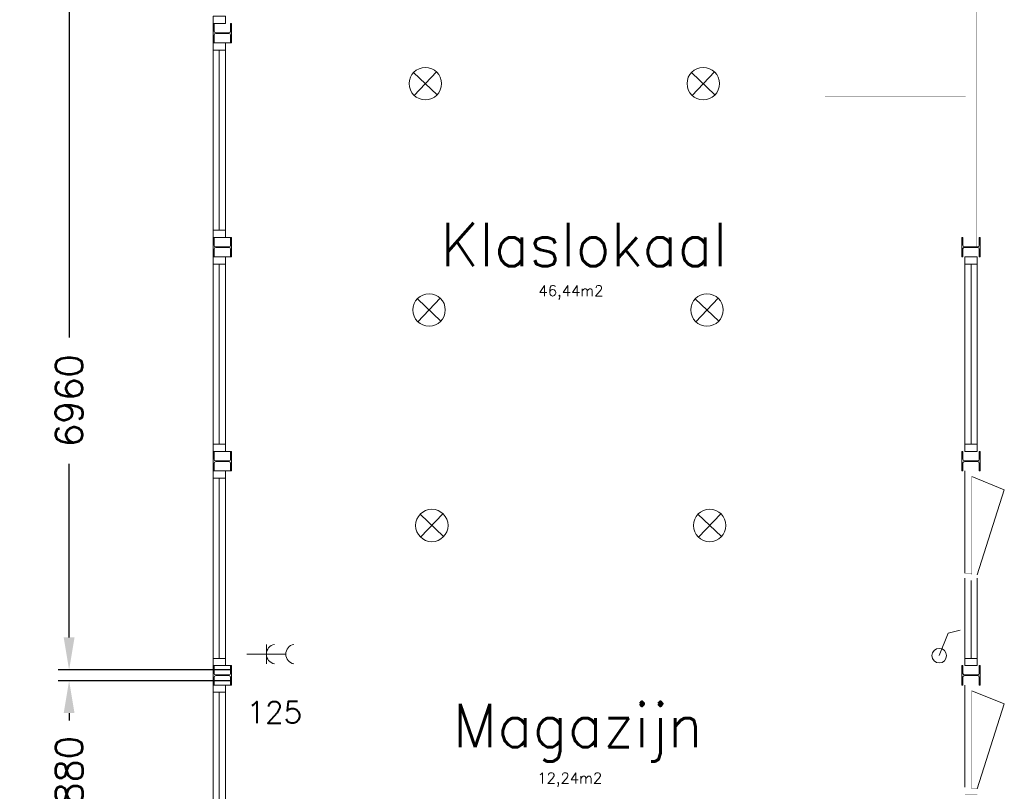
# Model space of a CAD drawing. Header units: millimetres. Extents: x -539328 to 307283, y -3176 to 118900.
# Tile 18 of 33: x 227883 to 236990, y 27886 to 35022. Entities that reach past the tile are written whole.
import ezdxf

# ---------------------------------------------------------------- set-up
doc = ezdxf.new("R2010")
doc.units = ezdxf.units.MM
doc.header["$LTSCALE"] = 50
doc.header["$MEASUREMENT"] = 0
doc.layers.get('0').update_dxf_attribs({"linetype": 'CONTINUOUS'})
doc.layers.get('DEFPOINTS').update_dxf_attribs({"linetype": 'CONTINUOUS'})
doc.layers.add('Binnendeurkozin', color=4, linetype='CONTINUOUS', lineweight=18)
for name, color, linetype in [('Binnenkozijn', 4, 'CONTINUOUS'), ('Binnenmuur', 1, 'CONTINUOUS'), ('Buitenmuur', 1, 'CONTINUOUS'), ('Lichtpunt', 7, 'CONTINUOUS'), ('Maatvoering', 7, 'CONTINUOUS'), ('Profiel', 5, 'CONTINUOUS'), ('Schakelaar', 7, 'CONTINUOUS'), ('TEKST', 7, 'CONTINUOUS'), ('Timmerwerk', 5, 'CONTINUOUS'), ('Wandcontactdoos', 7, 'CONTINUOUS')]:
    doc.layers.add(name, color=color, linetype=linetype)
doc.styles.get("Standard").update_dxf_attribs({"font": 'romans.shx'})
doc.dimstyles.new('DIM-ARR', dxfattribs={"dimtxt": 2.5, "dimasz": 3, "dimexe": 1, "dimexo": 0, "dimgap": 1.5, "dimtad": 1, "dimdsep": 46, "dimtxsty": 'Standard', "dimcen": -3, "dimdle": 1.25, "dimclrt": 7, "dimadec": 0, "dimazin": 0, "dimtfac": 0.8, "dimtmove": 2, "dimatfit": 3, "dimfxl": 1, "dimtvp": 1.8, "dimtolj": 1, "dimarcsym": 0})

# ---------------------------------------------------------------- blocks, each defined once
blk = doc.blocks.new('*D70')
at = {"layer": 'DEFPOINTS', "color": 0, "transparency": 16777216}
for p in [(226932.6, 66138.3), (229722.7, 66138.3), (229672.7, 19977.3)]:
    blk.add_point(p, dxfattribs=at)
at = {"layer": 'Maatvoering', "color": 0, "lineweight": -2, "transparency": 16777216}
for p, q in [((229722.7, 66138.3), (226832.6, 66138.3)), ((226932.6, 65838.3), (226932.6, 43683.4)), ((226932.6, 20277.3), (226932.6, 42335.7)), ((229672.7, 19977.3), (226832.6, 19977.3))]:
    blk.add_line(p, q, dxfattribs=at)
at = {"layer": 'Maatvoering', "color": 0, "transparency": 16777216}
for points in [[(226882.6, 65838.3), (226982.6, 65838.3), (226932.6, 66138.3)], [(226882.6, 20277.3), (226982.6, 20277.3), (226932.6, 19977.3)]]:
    blk.add_solid(points, dxfattribs=at)
at = {"layer": 'Maatvoering', "color": 7, "lineweight": 0, "transparency": 16777216, "insert": (226932.6, 43009.6), "char_height": 250, "attachment_point": 5, "rotation": 90}
blk.add_mtext('\\A1;46161', dxfattribs=at)
blk = doc.blocks.new('*D74')
at = {"layer": 'DEFPOINTS', "color": 0, "transparency": 16777216}
for p in [(228340.5, 35968.3), (229622.7, 35968.3), (229843.7, 29008.3)]:
    blk.add_point(p, dxfattribs=at)
at = {"layer": 'Maatvoering', "color": 0, "lineweight": -2, "transparency": 16777216}
for p, q in [((229622.7, 35968.3), (228240.5, 35968.3)), ((228340.5, 35668.3), (228340.5, 32082.8)), ((228340.5, 29308.3), (228340.5, 30913.8)), ((229843.7, 29008.3), (228240.5, 29008.3))]:
    blk.add_line(p, q, dxfattribs=at)
at = {"layer": 'Maatvoering', "color": 0, "transparency": 16777216}
for points in [[(228290.5, 35668.3), (228390.5, 35668.3), (228340.5, 35968.3)], [(228290.5, 29308.3), (228390.5, 29308.3), (228340.5, 29008.3)]]:
    blk.add_solid(points, dxfattribs=at)
at = {"layer": 'Maatvoering', "color": 7, "lineweight": 0, "transparency": 16777216, "insert": (228340.5, 31498.3), "char_height": 250, "attachment_point": 5, "rotation": 90}
blk.add_mtext('\\A1;6960', dxfattribs=at)
blk = doc.blocks.new('*D507')
at = {"layer": 'DEFPOINTS', "color": 0, "transparency": 16777216}
for p in [(228340.5, 28908.3), (229843.7, 28908.3), (229843.7, 27028.3)]:
    blk.add_point(p, dxfattribs=at)
at = {"layer": 'Maatvoering', "color": 0, "lineweight": -2, "transparency": 16777216}
for p, q in [((229843.7, 28908.3), (228240.5, 28908.3)), ((228340.5, 28608.3), (228340.5, 28540.9)), ((228340.5, 27328.3), (228340.5, 27395.7)), ((229843.7, 27028.3), (228240.5, 27028.3))]:
    blk.add_line(p, q, dxfattribs=at)
at = {"layer": 'Maatvoering', "color": 0, "transparency": 16777216}
for points in [[(228290.5, 28608.3), (228390.5, 28608.3), (228340.5, 28908.3)], [(228290.5, 27328.3), (228390.5, 27328.3), (228340.5, 27028.3)]]:
    blk.add_solid(points, dxfattribs=at)
at = {"layer": 'Maatvoering', "color": 7, "lineweight": 0, "transparency": 16777216, "insert": (228340.5, 27968.3), "char_height": 250, "attachment_point": 5, "rotation": 90}
blk.add_mtext('\\A1;1880', dxfattribs=at)

msp = doc.modelspace()

# ---------------------------------------------------------------- linework, layer by layer
at = {"layer": 'Binnendeurkozin', "lineweight": 0}
for p, q in [((236625.722, 30848.307), (236625.722, 29903.307)), ((236689.722, 30796.307), (236990.021, 30673.227)), ((236990.021, 30673.227), (236739.722, 29888.307)), ((236625.721, 28868.307), (236625.721, 27923.307)), ((236689.721, 28816.307), (236990.021, 28693.227)), ((236990.021, 28693.227), (236739.721, 27908.307))]:
    msp.add_line(p, q, dxfattribs=at)
at = {"layer": 'Binnendeurkozin', "lineweight": 0, "const_width": 0.8}
for points in [[(236625.722, 30848.307), (236739.722, 30848.307), (236739.722, 30796.307), (236689.722, 30796.307), (236689.722, 30781.307), (236625.722, 30781.307), (236625.722, 30848.307)], [(236625.722, 30003.967), (236625.722, 30781.307)], [(236739.722, 29888.307), (236689.722, 29888.307), (236689.722, 30796.307), (236739.722, 30796.307), (236739.722, 29888.307)], [(236625.722, 29836.307), (236739.722, 29836.307), (236739.722, 29888.307), (236689.722, 29888.307), (236689.722, 29903.307), (236625.722, 29903.307), (236625.722, 29836.307)], [(236625.721, 28868.307), (236739.721, 28868.307), (236739.721, 28816.307), (236689.721, 28816.307), (236689.721, 28801.307), (236625.721, 28801.307), (236625.721, 28868.307)], [(236625.721, 28023.967), (236625.721, 28801.307)], [(236739.721, 27908.307), (236689.721, 27908.307), (236689.721, 28816.307), (236739.721, 28816.307), (236739.721, 27908.307)], [(236625.721, 27856.307), (236739.721, 27856.307), (236739.721, 27908.307), (236689.721, 27908.307), (236689.721, 27923.307), (236625.721, 27923.307), (236625.721, 27856.307)]]:
    msp.add_lwpolyline(points, dxfattribs=at)
at = {"layer": 'Binnenkozijn', "lineweight": 0}
for p, q in [((229729.721, 33075.308), (229729.721, 34741.308)), ((229786.721, 34741.308), (229786.721, 33075.308)), ((229729.721, 31095.308), (229729.721, 32761.308)), ((229786.721, 32761.308), (229786.721, 31095.308)), ((236682.721, 31095.308), (236682.721, 32761.308)), ((236739.721, 32761.308), (236739.721, 31095.308)), ((229729.721, 29115.308), (229729.721, 30781.308)), ((229786.721, 30781.308), (229786.721, 29115.308)), ((236682.721, 29115.308), (236682.722, 29836.307)), ((236739.721, 29856.306), (236739.721, 29115.308)), ((229729.721, 27135.308), (229729.721, 28801.308)), ((229786.721, 28801.308), (229786.721, 27135.308))]:
    msp.add_line(p, q, dxfattribs=at)
for points in [[(229672.721, 34988.308), (229672.721, 35055.308), (229786.721, 35055.308), (229786.721, 34988.308), (229672.721, 34988.308)], [(229672.721, 34741.308), (229672.721, 34808.308), (229786.721, 34808.308), (229786.721, 34741.308), (229672.721, 34741.308)], [(229672.721, 33075.308), (229672.721, 34741.308)], [(229672.721, 33008.308), (229672.721, 33075.308), (229786.721, 33075.308), (229786.721, 33008.308), (229672.721, 33008.308)], [(229672.721, 32761.308), (229672.721, 32828.308), (229786.721, 32828.308), (229786.721, 32761.308), (229672.721, 32761.308)], [(236625.721, 32761.308), (236625.721, 32828.308), (236739.721, 32828.308), (236739.721, 32761.308), (236625.721, 32761.308)], [(229672.721, 31095.308), (229672.721, 32761.308)], [(236625.721, 31095.308), (236625.721, 32761.308)], [(229672.721, 31028.308), (229672.721, 31095.308), (229786.721, 31095.308), (229786.721, 31028.308), (229672.721, 31028.308)], [(236625.721, 31028.308), (236625.721, 31095.308), (236739.721, 31095.308), (236739.721, 31028.308), (236625.721, 31028.308)], [(229672.721, 30781.308), (229672.721, 30848.308), (229786.721, 30848.308), (229786.721, 30781.308), (229672.721, 30781.308)], [(229672.721, 29115.308), (229672.721, 30781.308)], [(236625.721, 29115.308), (236625.721, 29856.306)], [(229672.721, 29048.308), (229672.721, 29115.308), (229786.721, 29115.308), (229786.721, 29048.308), (229672.721, 29048.308)], [(236625.721, 29048.308), (236625.721, 29115.308), (236739.721, 29115.308), (236739.721, 29048.308), (236625.721, 29048.308)], [(229672.721, 28801.308), (229672.721, 28868.308), (229786.721, 28868.308), (229786.721, 28801.308), (229672.721, 28801.308)], [(229672.721, 27135.308), (229672.721, 28801.308)]]:
    msp.add_lwpolyline(points, dxfattribs=at)
at = {"layer": 'Binnenmuur', "lineweight": 0, "const_width": 0.8}
for points in [[(236732.721, 35928.308), (236732.722, 32921.308), (236632.722, 32921.308), (236632.721, 35928.308), (236732.721, 35928.308)], [(236597.221, 28908.308), (236597.221, 29008.308), (229843.721, 29008.308), (229843.721, 28908.308), (236597.221, 28908.308)]]:
    msp.add_lwpolyline(points, dxfattribs=at)
at = {"layer": 'Buitenmuur', "lineweight": 0, "const_width": 0.8}
msp.add_lwpolyline([(235332.721, 35968.308), (235432.721, 35968.308), (235432.721, 34408.308), (236632.721, 34408.308), (236632.721, 34308.308), (235332.721, 34308.308), (235332.721, 35968.308)], dxfattribs=at)
at = {"layer": 'Lichtpunt', "lineweight": 0}
for p, q in [((231526.692, 34533.833), (231744.235, 34327.254)), ((231532.174, 34321.772), (231738.753, 34539.315)), ((234096.62, 34533.833), (234314.163, 34327.254)), ((234102.102, 34321.772), (234308.681, 34539.315)), ((231561.323, 32440.621), (231778.866, 32234.041)), ((231566.804, 32228.56), (231773.384, 32446.103)), ((234131.251, 32440.621), (234348.793, 32234.041)), ((234136.732, 32228.56), (234343.312, 32446.103)), ((231586.256, 30447.536), (231803.799, 30240.957)), ((231591.737, 30235.475), (231798.317, 30453.018)), ((234156.184, 30447.536), (234373.727, 30240.957)), ((234161.665, 30235.475), (234368.245, 30453.018))]:
    msp.add_line(p, q, dxfattribs=at)
for centre in [(231635.464, 34430.543), (234205.391, 34430.543), (231670.094, 32337.331), (234240.022, 32337.331), (231695.027, 30344.246), (234264.955, 30344.246)]:
    msp.add_circle(centre, 150, dxfattribs=at)
at = {"layer": 'Profiel', "lineweight": 0}
for points in [[(229672.721, 34808.308), (229682.221, 34808.308), (229682.221, 34880.308, -0.41421347), (229697.221, 34895.308), (229819.221, 34895.308, -0.41421347), (229834.221, 34880.308), (229834.221, 34808.308), (229843.721, 34808.308), (229843.721, 34988.308), (229834.221, 34988.308), (229834.221, 34916.308, -0.41421385), (229819.221, 34901.308), (229697.221, 34901.308, -0.41421347), (229682.221, 34916.308), (229682.221, 34988.308), (229672.721, 34988.308)], [(229672.721, 32828.308), (229682.221, 32828.308), (229682.221, 32900.308, -0.41421347), (229697.221, 32915.308), (229819.221, 32915.308, -0.41421347), (229834.221, 32900.308), (229834.221, 32828.308), (229843.721, 32828.308), (229843.721, 33008.308), (229834.221, 33008.308), (229834.221, 32936.308, -0.41421385), (229819.221, 32921.308), (229697.221, 32921.308, -0.41421347), (229682.221, 32936.308), (229682.221, 33008.308), (229672.721, 33008.308)], [(236768.222, 33008.308), (236758.722, 33008.308), (236758.722, 32936.308, -0.41421347), (236743.722, 32921.308), (236621.722, 32921.308, -0.41421347), (236606.722, 32936.308), (236606.722, 33008.308), (236597.222, 33008.308), (236597.221, 32828.308), (236606.721, 32828.308), (236606.721, 32900.308, -0.41421385), (236621.721, 32915.308), (236743.721, 32915.308, -0.41421347), (236758.721, 32900.308), (236758.721, 32828.308), (236768.222, 32828.308)], [(229672.721, 30848.308), (229682.221, 30848.308), (229682.221, 30920.308, -0.41421347), (229697.221, 30935.308), (229819.221, 30935.308, -0.41421347), (229834.221, 30920.308), (229834.221, 30848.308), (229843.721, 30848.308), (229843.721, 31028.308), (229834.221, 31028.308), (229834.221, 30956.308, -0.41421385), (229819.221, 30941.308), (229697.221, 30941.308, -0.41421347), (229682.221, 30956.308), (229682.221, 31028.308), (229672.721, 31028.308)], [(236768.221, 31028.308), (236758.721, 31028.308), (236758.721, 30956.308, -0.41421347), (236743.721, 30941.308), (236621.721, 30941.308, -0.41421347), (236606.721, 30956.308), (236606.721, 31028.308), (236597.221, 31028.308), (236597.221, 30848.308), (236606.721, 30848.308), (236606.721, 30920.308, -0.41421385), (236621.721, 30935.308), (236743.721, 30935.307, -0.41421347), (236758.721, 30920.307), (236758.721, 30848.307), (236768.221, 30848.308)], [(229672.721, 28868.308), (229682.221, 28868.308), (229682.221, 28940.308, -0.41421347), (229697.221, 28955.308), (229819.221, 28955.308, -0.41421347), (229834.221, 28940.308), (229834.221, 28868.308), (229843.721, 28868.308), (229843.721, 29048.308), (229834.221, 29048.308), (229834.221, 28976.308, -0.41421385), (229819.221, 28961.308), (229697.221, 28961.308, -0.41421347), (229682.221, 28976.308), (229682.221, 29048.308), (229672.721, 29048.308)], [(236768.221, 29048.308), (236758.721, 29048.308), (236758.721, 28976.308, -0.41421347), (236743.721, 28961.308), (236621.721, 28961.308, -0.41421347), (236606.721, 28976.308), (236606.721, 29048.308), (236597.221, 29048.308), (236597.221, 28868.308), (236606.721, 28868.308), (236606.721, 28940.308, -0.41421385), (236621.721, 28955.308), (236743.721, 28955.307, -0.41421347), (236758.721, 28940.307), (236758.721, 28868.307), (236768.221, 28868.308)]]:
    msp.add_lwpolyline(points, format="xyb", close=True, dxfattribs=at)
at = {"layer": 'Schakelaar', "lineweight": 0}
msp.add_line((236388.072, 29140.102), (236470.831, 29349.329), dxfattribs=at)
msp.add_circle((236388.072, 29140.102), 67.5, dxfattribs=at)
at = {"layer": 'Timmerwerk', "lineweight": 0}
for p, q in [((229834.221, 34808.308), (229786.721, 34808.308)), ((229834.221, 33008.308), (229682.221, 33008.308)), ((229834.221, 32828.308), (229682.221, 32828.308)), ((229834.221, 31028.308), (229786.721, 31028.308)), ((229834.221, 30848.308), (229786.721, 30848.308)), ((229834.221, 29048.308), (229786.721, 29048.308)), ((229834.221, 28868.308), (229786.721, 28868.308))]:
    msp.add_line(p, q, dxfattribs=at)
at = {"layer": 'Timmerwerk', "lineweight": 0, "const_width": 0.8}
msp.add_lwpolyline([(229834.221, 34988.308), (229682.221, 34988.308)], dxfattribs=at)
at = {"layer": 'Wandcontactdoos', "lineweight": 0}
for p, q in [((236470.831, 29349.329), (236580.679, 29374.473)), ((230165.042, 29244.341), (230165.042, 29064.341)), ((229985.042, 29154.341), (230165.042, 29154.341)), ((230165.042, 29154.341), (230345.042, 29154.341))]:
    msp.add_line(p, q, dxfattribs=at)
for centre in [(230256.72, 29154.341), (230436.72, 29154.341)]:
    msp.add_arc(centre, 91.678, 100.9801994, 259.0198006, dxfattribs=at)

# ---------------------------------------------------------------- texts
at = {"lineweight": 0, "char_height": 100, "attachment_point": 1}
for s, insert in [('46,44m2', (232682.386, 32565.15)), ('12,24m2', (232671.047, 28057.698))]:
    msp.add_mtext_dynamic_manual_height_columns(s, width=2150.52218, gutter_width=15, heights=[0], dxfattribs=dict(at, insert=insert))
at = {"layer": 'TEKST', "lineweight": 0, "attachment_point": 1}
for s, insert, char_height in [('Klaslokaal', (231773.384, 33141.732), 400), ('125', (229981.697, 28716.956), 200), ('Magazijn', (231889.221, 28694.925), 400)]:
    msp.add_mtext_dynamic_manual_height_columns(s, width=2150.52218, gutter_width=15, heights=[0], dxfattribs=dict(at, insert=insert, char_height=char_height))

# ---------------------------------------------------------------- dimensions: what is measured, and where the dimension line sits
at = {"layer": 'Maatvoering', "lineweight": 0}
for base, p1, p2, picture, middle in [((226932.593, 66138.308), (229672.721, 19977.307), (229722.722, 66138.308), '*D70', (226932.593, 43009.558)), ((228340.511, 35968.308), (229843.721, 29008.308), (229622.722, 35968.308), '*D74', (228340.511, 31498.308)), ((228340.511, 28908.308), (229843.721, 27028.308), (229843.721, 28908.308), '*D507', (228340.511, 27968.308))]:
    dim = msp.add_linear_dim(base=base, p1=p1, p2=p2, angle=270, dimstyle='DIM-ARR', override={"dimscale": 100}, dxfattribs=at)
    dim.commit()
    dim.dimension.update_dxf_attribs({"geometry": picture, "text_midpoint": middle, "dimtype": 160})

doc.saveas('drawing.dxf')
